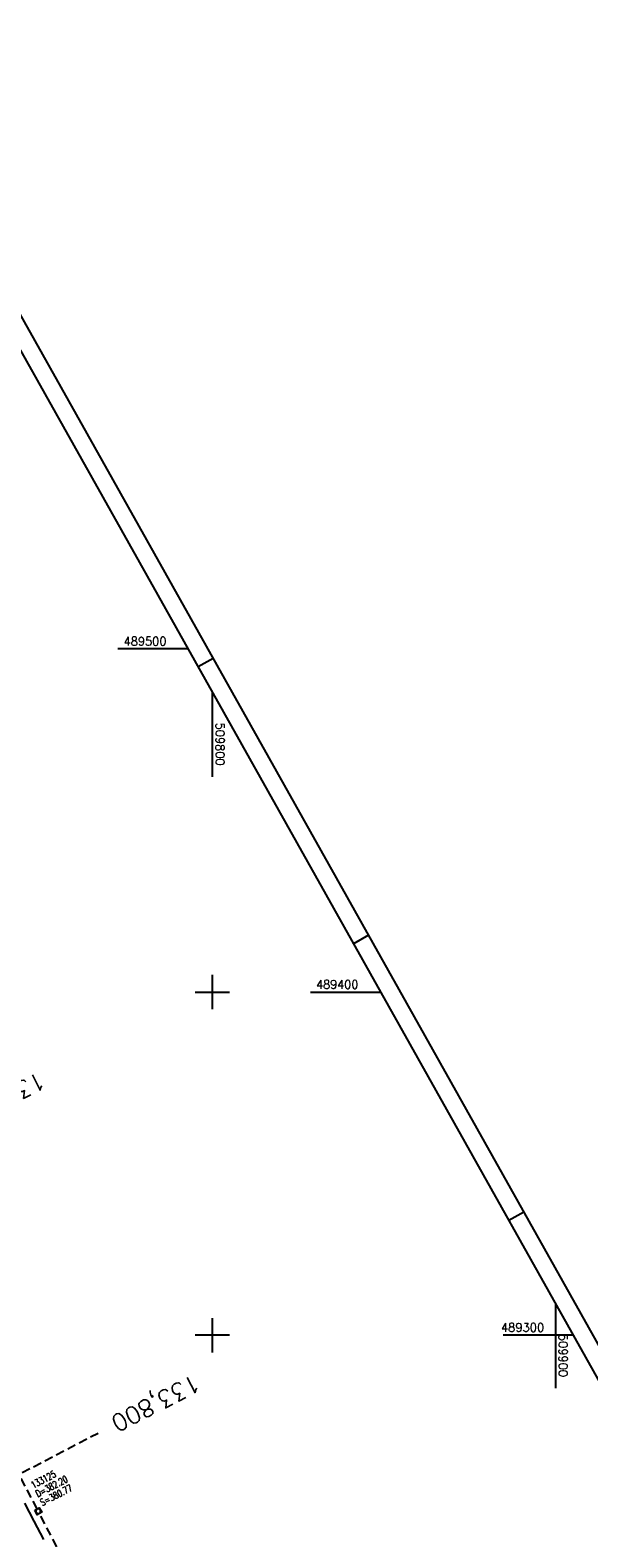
# Model space of a CAD drawing. Extents: x 509438 to 510253, y 488545 to 489680.
# Tile 8 of 9: x 509747 to 509910, y 489241 to 489680. Entities that reach past the tile are written whole.
import ezdxf
from ezdxf.enums import TextEntityAlignment as Align

# ---------------------------------------------------------------- set-up
doc = ezdxf.new("R2010")
doc.units = 0
doc.header["$LTSCALE"] = 10
doc.header["$MEASUREMENT"] = 0
for name, pattern in [('LT00', [0]), ('LT17', [0.15, 0.1, -0.05]), ('STRICHLINIE2', [0.375, 0.25, -0.125])]:
    doc.linetypes.add(name, pattern=pattern)
doc.layers.get('0').update_dxf_attribs({"linetype": 'LT00'})
for name, color, linetype in [('-BESCH', 7, 'STRICHLINIE2'), ('-BSCH005', 5, 'LT00'), ('A-TEXT-KILOMETER', 30, 'LT17'), ('RAHMEN', 250, 'Continuous'), ('V_BFBR_BAB', 250, 'LT00'), ('V_KA_MULD', 182, 'LT00'), ('V_RASTER', 250, 'LT00')]:
    doc.layers.add(name, color=color, linetype=linetype)
doc.styles.add('Kilometrierung', font='romans.shx')
doc.styles.add('schachtbeschriftung', font='romans.shx', dxfattribs={"width": 0.75, "height": 0.2})
doc.styles.get("Standard").update_dxf_attribs({"font": 'romans.shx', "width": 0.8})

# ---------------------------------------------------------------- blocks, each defined once
blk = doc.blocks.new('SYMB1210')
at = {"color": 0, "linetype": 'ByBlock'}
blk.add_line((0.018815, -0.179014), (0.055623, -0.17119), dxfattribs=at)
for points in [[(-0.2, -0.2), (-0.2, 0.2), (0.2, 0.2), (0.2, -0.2), (-0.2, -0.2)], [(0.018815, 0.179014), (-0.018815, 0.179014), (-0.055623, 0.17119), (-0.09, 0.155885), (-0.120444, 0.133766), (-0.145623, 0.105801), (-0.164438, 0.073213), (-0.176067, 0.037424), (-0.18, 0)], [(-0.18, 0), (-0.176067, -0.037424), (-0.164438, -0.073213), (-0.145623, -0.105801), (-0.120444, -0.133766), (-0.09, -0.155885), (-0.055623, -0.17119), (-0.018815, -0.179014), (0.018815, -0.179014)], [(0.18, 0), (0.176067, 0.037424), (0.164438, 0.073213), (0.145623, 0.105801), (0.120444, 0.133766), (0.09, 0.155885), (0.055623, 0.17119), (0.018815, 0.179014)], [(0.055623, -0.17119), (0.09, -0.155885), (0.120444, -0.133766), (0.145623, -0.105801), (0.164438, -0.073213), (0.176067, -0.037424), (0.18, 0)]]:
    blk.add_lwpolyline(points, dxfattribs=at)

msp = doc.modelspace()

# ---------------------------------------------------------------- linework, layer by layer
at = {"layer": '-BESCH'}
for p, q in [((509748.9, 489249.38), (509726.58, 489292.33)), ((509772.2, 489205.22), (509749.59, 489248.05))]:
    msp.add_line(p, q, dxfattribs=at)
at = {"layer": 'A-TEXT-KILOMETER', "ltscale": 2.5}
msp.add_line((509731.22, 489253.05), (509766.71, 489271.5), dxfattribs=at)
at = {"layer": 'RAHMEN'}
for p, q in [((509800.25, 489497.22), (509795.89, 489494.77)), ((509845.53, 489416.56), (509841.17, 489414.11)), ((509890.81, 489335.9), (509886.45, 489333.45))]:
    msp.add_line(p, q, dxfattribs=at)
for points in [[(509438.47, 489534.96), (509994.05, 488545.23), (510253.03, 488690.61), (509697.45, 489680.34), (509438.47, 489534.96)], [(509455.07, 489515.6), (509907.85, 488709), (510158.12, 488849.49), (509705.33, 489656.09), (509455.07, 489515.6)]]:
    msp.add_lwpolyline(points, dxfattribs=at)
at = {"layer": 'V_BFBR_BAB'}
msp.add_lwpolyline([(509750.87, 489240.48), (509748.1, 489245.79), (509745.34, 489251.1)], dxfattribs=at)
at = {"layer": 'V_RASTER'}
for p, q in [((509792.95, 489500), (509772.49, 489500)), ((509800, 489462.71), (509800, 489487.44)), ((509800, 489395), (509800, 489405)), ((509795, 489400), (509805, 489400)), ((509828.62, 489400), (509849.09, 489400)), ((509900, 489309.3), (509900, 489284.57)), ((509800, 489295), (509800, 489305)), ((509805, 489300), (509795, 489300)), ((509905.22, 489300), (509884.76, 489300))]:
    msp.add_line(p, q, dxfattribs=at)

# ---------------------------------------------------------------- block references
at = {"layer": 'V_KA_MULD', "xscale": 3.799999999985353, "yscale": 3.799999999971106, "zscale": 3.8, "rotation": 299.3076093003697}
msp.add_blockref('SYMB1210', (509749.24, 489248.71), dxfattribs=at)

# ---------------------------------------------------------------- texts
at = {"layer": '-BSCH005', "style": 'schachtbeschriftung', "width": 0.75}
for s, p in [('133125', (509747.79, 489255.3)), ('D=382.20', (509749.12, 489252.74)), ('S=380.77', (509750.45, 489250.19))]:
    msp.add_text(s, height=2, rotation=27.4644, dxfattribs=at).set_placement(p)
at = {"layer": 'A-TEXT-KILOMETER', "style": 'Kilometrierung'}
for s, rotation, p in [('133,700', 206.3076, (509725.8, 489362.32)), ('133,800', 207.2231, (509771.15, 489273.81))]:
    msp.add_text(s, height=5, rotation=rotation, dxfattribs=at).set_placement(p, align=Align.MIDDLE_RIGHT)
at = {"layer": 'V_RASTER'}
for s, rotation, width, p in [(' 489500', 360, 0.969, (509772.49, 489501)), (' 509800', 270, 0.976, (509801, 489480.21)), (' 489400', 360, 0.955, (509828.62, 489401)), (' 489300', 360, 0.979, (509882.44, 489301.02)), (' 509900', 270, 0.979, (509901, 489302.07))]:
    msp.add_text(s, height=2.5, rotation=rotation, dxfattribs=dict(at, width=width)).set_placement(p)

doc.saveas('drawing.dxf')
